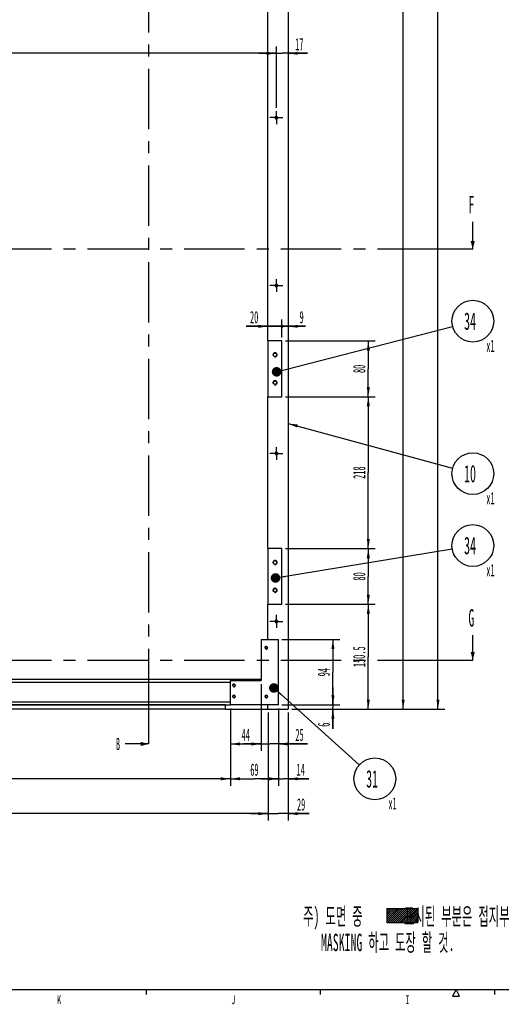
# Model space of a CAD drawing. Header units: millimetres. Extents: x 0 to 4195, y 0 to 2965.
# Tile 3 of 67: x 1473 to 2165, y 29 to 1442. Entities that reach past the tile are written whole.
import ezdxf

# ---------------------------------------------------------------- set-up
doc = ezdxf.new("R2010")
doc.units = ezdxf.units.MM
doc.header["$LTSCALE"] = 231.275
doc.linetypes.add('CENTER', pattern=[0.6, 0.375, -0.075, 0.075, -0.075])
doc.layers.get('0').update_dxf_attribs({"linetype": 'CONTINUOUS'})
for name, color, linetype in [('02___PRT_ALL_AXES', 7, 'CONTINUOUS'), ('3_DATUM_AXES', 7, 'CONTINUOUS'), ('7_ALL_FEATURES', 7, 'CONTINUOUS'), ('ALL_CHAMFER', 7, 'CONTINUOUS'), ('ALL_ROUND', 7, 'CONTINUOUS'), ('DEFAULT_1', 7, 'CENTER')]:
    doc.layers.add(name, color=color, linetype=linetype)
doc.styles.get("Standard").update_dxf_attribs({"font": 'txt', "width": 0.5})
doc.styles.add('TEXTSTYLE_2', font='txt', dxfattribs={"width": 0.6})
doc.dimstyles.new('DIMSTYLE_1', dxfattribs={"dimtxt": 17.5, "dimasz": 13.8, "dimexe": 2, "dimexo": 1, "dimgap": 0.875, "dimtad": 1, "dimdec": 3, "dimdsep": 46, "dimtxsty": 'Standard', "dimblk": '_FILLED', "dimblk1": '_FILLED', "dimblk2": '_FILLED', "dimcen": 0.09, "dimadec": 3, "dimazin": 2, "dimtp": 0.2, "dimtm": 0.2, "dimtfac": 1, "dimtdec": 3, "dimtofl": 0, "dimtmove": 0, "dimatfit": 3, "dimldrblk": '_FILLED', "dimfxl": 0, "dimtolj": 1, "dimarcsym": 0})
doc.dimstyles.new('DIMSTYLE_10', dxfattribs={"dimtxt": 17.5, "dimasz": 13.8, "dimexe": 2, "dimexo": 1, "dimgap": 0.875, "dimtad": 1, "dimdec": 3, "dimdsep": 46, "dimtxsty": 'Standard', "dimblk": '_FILLED', "dimblk1": '_FILLED', "dimblk2": '_FILLED', "dimcen": 0.09, "dimadec": 3, "dimazin": 2, "dimtp": 2, "dimtm": 2, "dimtfac": 1, "dimtdec": 3, "dimtofl": 0, "dimtmove": 0, "dimatfit": 3, "dimldrblk": '_FILLED', "dimfxl": 0, "dimtolj": 1, "dimarcsym": 0})
doc.dimstyles.new('DIMSTYLE_2', dxfattribs={"dimtxt": 17.5, "dimasz": 13.8, "dimexe": 2, "dimexo": 1, "dimgap": 0.875, "dimtad": 1, "dimdec": 3, "dimdsep": 46, "dimtxsty": 'Standard', "dimblk": '_FILLED', "dimblk1": '_FILLED', "dimblk2": '_FILLED', "dimcen": 0.09, "dimadec": 3, "dimazin": 2, "dimtp": 0.3, "dimtm": 0.3, "dimtfac": 1, "dimtdec": 3, "dimtofl": 0, "dimtmove": 0, "dimatfit": 3, "dimldrblk": '_FILLED', "dimfxl": 0, "dimtolj": 1, "dimarcsym": 0})
doc.dimstyles.new('DIMSTYLE_3', dxfattribs={"dimtxt": 17.5, "dimasz": 13.8, "dimexe": 2, "dimexo": 1, "dimgap": 0.875, "dimtad": 1, "dimdec": 3, "dimdsep": 46, "dimtxsty": 'Standard', "dimblk": '_FILLED', "dimblk1": '_FILLED', "dimblk2": '_FILLED', "dimcen": 0.09, "dimadec": 3, "dimazin": 2, "dimtp": 0.8, "dimtm": 0.8, "dimtfac": 1, "dimtdec": 3, "dimtofl": 0, "dimtmove": 0, "dimatfit": 3, "dimldrblk": '_FILLED', "dimfxl": 0, "dimtolj": 1, "dimarcsym": 0})
doc.dimstyles.new('DIMSTYLE_4', dxfattribs={"dimtxt": 17.5, "dimasz": 13.8, "dimexe": 2, "dimexo": 1, "dimgap": 0.875, "dimtad": 1, "dimdec": 3, "dimdsep": 46, "dimtxsty": 'Standard', "dimblk": '_FILLED', "dimblk1": '_FILLED', "dimblk2": '_FILLED', "dimcen": 0.09, "dimadec": 3, "dimazin": 2, "dimtp": 0.5, "dimtm": 0.5, "dimtfac": 1, "dimtdec": 3, "dimtofl": 0, "dimtmove": 0, "dimatfit": 3, "dimldrblk": '_FILLED', "dimfxl": 0, "dimtolj": 1, "dimarcsym": 0})
doc.dimstyles.new('DIMSTYLE_6', dxfattribs={"dimtxt": 17.5, "dimasz": 13.8, "dimexe": 2, "dimexo": 1, "dimgap": 0.875, "dimtad": 1, "dimdec": 3, "dimdsep": 46, "dimtxsty": 'Standard', "dimblk": '_FILLED', "dimblk1": '_FILLED', "dimblk2": '_FILLED', "dimcen": 0.09, "dimadec": 3, "dimazin": 2, "dimtp": 0.1, "dimtm": 0.1, "dimtfac": 1, "dimtdec": 3, "dimtofl": 0, "dimtmove": 0, "dimatfit": 3, "dimldrblk": '_FILLED', "dimfxl": 0, "dimtolj": 1, "dimarcsym": 0})
doc.dimstyles.get("Standard").update_dxf_attribs({"dimtxt": 17.5, "dimasz": 13.8, "dimexe": 2, "dimexo": 1, "dimtad": 1, "dimdec": 3, "dimdsep": 46, "dimtxsty": 'Standard', "dimblk": '_FILLED', "dimblk1": '_FILLED', "dimblk2": '_FILLED', "dimcen": 0.09, "dimadec": 3, "dimazin": 2, "dimtol": 1, "dimtp": 0.001, "dimtm": 0.001, "dimtfac": 1, "dimtdec": 3, "dimtofl": 0, "dimtmove": 0, "dimatfit": 3, "dimldrblk": '_FILLED', "dimfxl": 0, "dimtolj": 1, "dimarcsym": 0})

# ---------------------------------------------------------------- blocks, each defined once
blk = doc.blocks.new('_FILLED')
at = {"color": 0, "linetype": 'ByBlock'}
blk.add_solid([(0, 0), (-1, 0.16), (-1, -0.16)], dxfattribs=at)
blk = doc.blocks.new('*D6')
at = {"color": 2, "linetype": 'Continuous'}
for p, q in [((1041.9, 453.2), (1041.9, 342.2)), ((1775.9, 453.2), (1775.9, 342.2)), ((1041.9, 352.2), (1408.9, 352.2)), ((1775.9, 352.2), (1408.9, 352.2))]:
    blk.add_line(p, q, dxfattribs=at)
at = {"color": 2, "linetype": 'Continuous', "xscale": 13.8, "yscale": 13.8, "zscale": 13.8, "rotation": 180}
blk.add_blockref('_FILLED', (1041.9, 352.2), dxfattribs=at)
at = {"color": 2, "linetype": 'Continuous', "xscale": 13.8, "yscale": 13.8, "zscale": 13.8}
blk.add_blockref('_FILLED', (1775.9, 352.2), dxfattribs=at)
at = {"color": 2, "linetype": 'Continuous', "insert": (1408.9, 374.1), "char_height": 17.5, "width": 26.25, "attachment_point": 2, "line_spacing_factor": 0.9}
blk.add_mtext('734', dxfattribs=at)
blk = doc.blocks.new('*D7')
at = {"color": 2, "linetype": 'Continuous'}
for p, q in [((1775.9, 453.2), (1775.9, 342.2)), ((1844.9, 453.2), (1844.9, 342.2)), ((1775.9, 352.2), (1810.4, 352.2)), ((1844.9, 352.2), (1810.4, 352.2))]:
    blk.add_line(p, q, dxfattribs=at)
at = {"color": 2, "linetype": 'Continuous', "xscale": 13.8, "yscale": 13.8, "zscale": 13.8, "rotation": 180}
blk.add_blockref('_FILLED', (1775.9, 352.2), dxfattribs=at)
at = {"color": 2, "linetype": 'Continuous', "xscale": 13.8, "yscale": 13.8, "zscale": 13.8}
blk.add_blockref('_FILLED', (1844.9, 352.2), dxfattribs=at)
at = {"color": 2, "linetype": 'Continuous', "insert": (1810.4, 374.1), "char_height": 17.5, "width": 17.5, "attachment_point": 2, "line_spacing_factor": 0.9}
blk.add_mtext('69', dxfattribs=at)
blk = doc.blocks.new('*D8')
at = {"color": 2, "linetype": 'Continuous'}
for p, q in [((1844.9, 453.2), (1844.9, 342.2)), ((1858.9, 447.2), (1858.9, 342.2)), ((1844.9, 352.2), (1819.9, 352.2)), ((1819.9, 352.2), (1851.9, 352.2)), ((1888.4, 352.2), (1851.9, 352.2)), ((1858.9, 352.2), (1888.4, 352.2))]:
    blk.add_line(p, q, dxfattribs=at)
at = {"color": 2, "linetype": 'Continuous', "xscale": 13.8, "yscale": 13.8, "zscale": 13.8}
blk.add_blockref('_FILLED', (1844.9, 352.2), dxfattribs=at)
at = {"color": 2, "linetype": 'Continuous', "xscale": 13.8, "yscale": 13.8, "zscale": 13.8, "rotation": 180}
blk.add_blockref('_FILLED', (1858.9, 352.2), dxfattribs=at)
at = {"color": 2, "linetype": 'Continuous', "insert": (1870.9, 374.1), "char_height": 17.5, "width": 17.5, "attachment_point": 1, "line_spacing_factor": 0.9}
blk.add_mtext('14', dxfattribs=at)
blk = doc.blocks.new('*D23')
at = {"color": 2, "linetype": 'Continuous'}
for p, q in [((1854.9, 602.7), (1983.9, 602.7)), ((1973.9, 602.7), (1973.9, 527.5)), ((1973.9, 452.2), (1973.9, 527.5)), ((1863.9, 452.2), (1983.9, 452.2))]:
    blk.add_line(p, q, dxfattribs=at)
at = {"color": 2, "linetype": 'Continuous', "xscale": 13.8, "yscale": 13.8, "zscale": 13.8}
for p, rotation in [((1973.9, 602.7), 90), ((1973.9, 452.2), 270)]:
    blk.add_blockref('_FILLED', p, dxfattribs=dict(at, rotation=rotation))
at = {"color": 2, "linetype": 'Continuous', "insert": (1952, 527.5), "char_height": 17.5, "width": 43.75, "attachment_point": 2, "rotation": 90, "line_spacing_factor": 0.9}
blk.add_mtext('150.5', dxfattribs=at)
blk = doc.blocks.new('*D24')
at = {"color": 2, "linetype": 'Continuous'}
for p, q in [((1854.9, 682.7), (1983.9, 682.7)), ((1973.9, 682.7), (1973.9, 642.7)), ((1973.9, 602.7), (1973.9, 642.7)), ((1854.9, 602.7), (1983.9, 602.7))]:
    blk.add_line(p, q, dxfattribs=at)
at = {"color": 2, "linetype": 'Continuous', "xscale": 13.8, "yscale": 13.8, "zscale": 13.8}
for p, rotation in [((1973.9, 682.7), 90), ((1973.9, 602.7), 270)]:
    blk.add_blockref('_FILLED', p, dxfattribs=dict(at, rotation=rotation))
at = {"color": 2, "linetype": 'Continuous', "insert": (1952, 642.7), "char_height": 17.5, "width": 17.5, "attachment_point": 2, "rotation": 90, "line_spacing_factor": 0.9}
blk.add_mtext('80', dxfattribs=at)
blk = doc.blocks.new('*D25')
at = {"color": 2, "linetype": 'Continuous'}
for p, q in [((1854.9, 900.7), (1983.9, 900.7)), ((1973.9, 900.7), (1973.9, 791.7)), ((1973.9, 682.7), (1973.9, 791.7)), ((1854.9, 682.7), (1983.9, 682.7))]:
    blk.add_line(p, q, dxfattribs=at)
at = {"color": 2, "linetype": 'Continuous', "xscale": 13.8, "yscale": 13.8, "zscale": 13.8}
for p, rotation in [((1973.9, 900.7), 90), ((1973.9, 682.7), 270)]:
    blk.add_blockref('_FILLED', p, dxfattribs=dict(at, rotation=rotation))
at = {"color": 2, "linetype": 'Continuous', "insert": (1952, 791.7), "char_height": 17.5, "width": 26.25, "attachment_point": 2, "rotation": 90, "line_spacing_factor": 0.9}
blk.add_mtext('218', dxfattribs=at)
blk = doc.blocks.new('*D26')
at = {"color": 2, "linetype": 'Continuous'}
for p, q in [((1854.9, 980.7), (1983.9, 980.7)), ((1973.9, 980.7), (1973.9, 940.7)), ((1973.9, 900.7), (1973.9, 940.7)), ((1854.9, 900.7), (1983.9, 900.7))]:
    blk.add_line(p, q, dxfattribs=at)
at = {"color": 2, "linetype": 'Continuous', "xscale": 13.8, "yscale": 13.8, "zscale": 13.8}
for p, rotation in [((1973.9, 980.7), 90), ((1973.9, 900.7), 270)]:
    blk.add_blockref('_FILLED', p, dxfattribs=dict(at, rotation=rotation))
at = {"color": 2, "linetype": 'Continuous', "insert": (1952, 940.7), "char_height": 17.5, "width": 17.5, "attachment_point": 2, "rotation": 90, "line_spacing_factor": 0.9}
blk.add_mtext('80', dxfattribs=at)
blk = doc.blocks.new('_DOT')
at = {"color": 0, "linetype": 'ByBlock'}
blk.add_line((-0.16, 0), (-1, 0), dxfattribs=at)
at = {"color": 0, "linetype": 'ByBlock', "const_width": 0.163}
blk.add_lwpolyline([(-0.08, 0, 1), (0.08, 0, 1)], format="xyb", close=True, dxfattribs=at)
blk = doc.blocks.new('*D27')
at = {"color": 2, "linetype": 'Continuous'}
for p, q in [((1849.9, 985.7), (1849.9, 1011.7)), ((1829.9, 1001.7), (1798.5, 1001.7)), ((1798.5, 1001.7), (1839.9, 1001.7)), ((1874.9, 1001.7), (1839.9, 1001.7)), ((1849.9, 1001.7), (1874.9, 1001.7))]:
    blk.add_line(p, q, dxfattribs=at)
at = {"color": 2, "linetype": 'Continuous', "xscale": 13.8, "yscale": 13.8, "zscale": 13.8}
blk.add_blockref('_FILLED', (1829.9, 1001.7), dxfattribs=at)
at = {"color": 2, "linetype": 'Continuous', "xscale": 13.8, "yscale": 13.8, "zscale": 13.8, "rotation": 180}
blk.add_blockref('_DOT', (1849.9, 1001.7), dxfattribs=at)
at = {"color": 2, "linetype": 'Continuous', "insert": (1816, 1023.6), "char_height": 17.5, "width": 17.5, "attachment_point": 3, "line_spacing_factor": 0.9}
blk.add_mtext('20', dxfattribs=at)
blk = doc.blocks.new('*D28')
at = {"color": 2, "linetype": 'Continuous'}
for p, q in [((1849.9, 985.7), (1849.9, 1011.7)), ((1849.9, 1001.7), (1824.9, 1001.7)), ((1824.9, 1001.7), (1854.4, 1001.7)), ((1883.9, 1001.7), (1854.4, 1001.7)), ((1858.9, 1001.7), (1883.9, 1001.7))]:
    blk.add_line(p, q, dxfattribs=at)
at = {"color": 2, "linetype": 'Continuous', "xscale": 13.8, "yscale": 13.8, "zscale": 13.8}
blk.add_blockref('_DOT', (1849.9, 1001.7), dxfattribs=at)
at = {"color": 2, "linetype": 'Continuous', "xscale": 13.8, "yscale": 13.8, "zscale": 13.8, "rotation": 180}
blk.add_blockref('_FILLED', (1858.9, 1001.7), dxfattribs=at)
at = {"color": 2, "linetype": 'Continuous', "insert": (1875.2, 1023.6), "char_height": 17.5, "width": 8.75, "attachment_point": 1, "line_spacing_factor": 0.9}
blk.add_mtext('9', dxfattribs=at)
blk = doc.blocks.new('*D36')
at = {"color": 2, "linetype": 'Continuous'}
for p, q in [((975.9, 1315.4), (975.9, 1403.6)), ((1841.9, 1315.4), (1841.9, 1403.6)), ((975.9, 1393.6), (1408.9, 1393.6)), ((1841.9, 1393.6), (1408.9, 1393.6))]:
    blk.add_line(p, q, dxfattribs=at)
at = {"color": 2, "linetype": 'Continuous', "xscale": 13.8, "yscale": 13.8, "zscale": 13.8, "rotation": 180}
blk.add_blockref('_FILLED', (975.9, 1393.6), dxfattribs=at)
at = {"color": 2, "linetype": 'Continuous', "xscale": 13.8, "yscale": 13.8, "zscale": 13.8}
blk.add_blockref('_FILLED', (1841.9, 1393.6), dxfattribs=at)
at = {"color": 2, "linetype": 'Continuous', "insert": (1408.9, 1415.4), "char_height": 17.5, "width": 26.25, "attachment_point": 2, "line_spacing_factor": 0.9}
blk.add_mtext('866', dxfattribs=at)
blk = doc.blocks.new('*D37')
at = {"color": 2, "linetype": 'Continuous'}
for p, q in [((1841.9, 1315.4), (1841.9, 1403.6)), ((1841.9, 1393.6), (1816.9, 1393.6)), ((1816.9, 1393.6), (1850.4, 1393.6)), ((1886.4, 1393.6), (1850.4, 1393.6)), ((1858.9, 1393.6), (1886.4, 1393.6))]:
    blk.add_line(p, q, dxfattribs=at)
at = {"color": 2, "linetype": 'Continuous', "xscale": 13.8, "yscale": 13.8, "zscale": 13.8}
blk.add_blockref('_FILLED', (1841.9, 1393.6), dxfattribs=at)
at = {"color": 2, "linetype": 'Continuous', "xscale": 13.8, "yscale": 13.8, "zscale": 13.8, "rotation": 180}
blk.add_blockref('_FILLED', (1858.9, 1393.6), dxfattribs=at)
at = {"color": 2, "linetype": 'Continuous', "insert": (1868.9, 1415.4), "char_height": 17.5, "width": 17.5, "attachment_point": 1, "line_spacing_factor": 0.9}
blk.add_mtext('17', dxfattribs=at)
blk = doc.blocks.new('*D39')
at = {"color": 2, "linetype": 'Continuous'}
for p, q in [((1849.9, 552.2), (1933.1, 552.2)), ((1923.1, 552.2), (1923.1, 505.2)), ((1923.1, 458.2), (1923.1, 505.2)), ((1849.9, 458.2), (1933.1, 458.2))]:
    blk.add_line(p, q, dxfattribs=at)
at = {"color": 2, "linetype": 'Continuous', "xscale": 13.8, "yscale": 13.8, "zscale": 13.8}
for p, rotation in [((1923.1, 552.2), 90), ((1923.1, 458.2), 270)]:
    blk.add_blockref('_FILLED', p, dxfattribs=dict(at, rotation=rotation))
at = {"color": 2, "linetype": 'Continuous', "insert": (1901.2, 505.2), "char_height": 17.5, "width": 17.5, "attachment_point": 2, "rotation": 90, "line_spacing_factor": 0.9}
blk.add_mtext('94', dxfattribs=at)
blk = doc.blocks.new('*D44')
at = {"color": 2, "linetype": 'Continuous'}
for p, q in [((1819.9, 488.2), (1819.9, 392.2)), ((1775.9, 453.2), (1775.9, 392.2)), ((1775.9, 402.2), (1797.9, 402.2)), ((1819.9, 402.2), (1797.9, 402.2))]:
    blk.add_line(p, q, dxfattribs=at)
at = {"color": 2, "linetype": 'Continuous', "xscale": 13.8, "yscale": 13.8, "zscale": 13.8, "rotation": 180}
blk.add_blockref('_FILLED', (1775.9, 402.2), dxfattribs=at)
at = {"color": 2, "linetype": 'Continuous', "xscale": 13.8, "yscale": 13.8, "zscale": 13.8}
blk.add_blockref('_FILLED', (1819.9, 402.2), dxfattribs=at)
at = {"color": 2, "linetype": 'Continuous', "insert": (1797.9, 424.1), "char_height": 17.5, "width": 17.5, "attachment_point": 2, "line_spacing_factor": 0.9}
blk.add_mtext('44', dxfattribs=at)
blk = doc.blocks.new('*D45')
at = {"color": 2, "linetype": 'Continuous'}
for p, q in [((1819.9, 488.2), (1819.9, 392.2)), ((1844.9, 453.2), (1844.9, 392.2)), ((1819.9, 402.2), (1794.9, 402.2)), ((1794.9, 402.2), (1832.4, 402.2)), ((1886.7, 402.2), (1832.4, 402.2)), ((1844.9, 402.2), (1886.7, 402.2))]:
    blk.add_line(p, q, dxfattribs=at)
at = {"color": 2, "linetype": 'Continuous', "xscale": 13.8, "yscale": 13.8, "zscale": 13.8}
blk.add_blockref('_FILLED', (1819.9, 402.2), dxfattribs=at)
at = {"color": 2, "linetype": 'Continuous', "xscale": 13.8, "yscale": 13.8, "zscale": 13.8, "rotation": 180}
blk.add_blockref('_FILLED', (1844.9, 402.2), dxfattribs=at)
at = {"color": 2, "linetype": 'Continuous', "insert": (1869.2, 424.1), "char_height": 17.5, "width": 17.5, "attachment_point": 1, "line_spacing_factor": 0.9}
blk.add_mtext('25', dxfattribs=at)
blk = doc.blocks.new('*D77')
at = {"color": 2, "linetype": 'Continuous'}
for p, q in [((1923.1, 458.2), (1923.1, 483.2)), ((1923.1, 483.2), (1923.1, 455.2)), ((1852.6, 458.2), (1933.1, 458.2)), ((1923.1, 424.1), (1923.1, 455.2)), ((1863.9, 452.2), (1933.1, 452.2)), ((1923.1, 452.2), (1923.1, 424.1))]:
    blk.add_line(p, q, dxfattribs=at)
at = {"color": 2, "linetype": 'Continuous', "xscale": 13.8, "yscale": 13.8, "zscale": 13.8}
for p, rotation in [((1923.1, 458.2), 270), ((1923.1, 452.2), 90)]:
    blk.add_blockref('_FILLED', p, dxfattribs=dict(at, rotation=rotation))
at = {"color": 2, "linetype": 'Continuous', "insert": (1901.2, 432.9), "char_height": 17.5, "width": 8.75, "attachment_point": 3, "rotation": 90, "line_spacing_factor": 0.9}
blk.add_mtext('6', dxfattribs=at)
blk = doc.blocks.new('*D79')
at = {"color": 2, "linetype": 'Continuous'}
for p, q in [((1724.4, 2489.2), (2033.9, 2489.2)), ((2023.9, 2489.2), (2023.9, 1470.7)), ((2023.9, 452.2), (2023.9, 1470.7)), ((1863.9, 452.2), (2033.9, 452.2))]:
    blk.add_line(p, q, dxfattribs=at)
at = {"color": 2, "linetype": 'Continuous', "xscale": 13.8, "yscale": 13.8, "zscale": 13.8}
for p, rotation in [((2023.9, 2489.2), 90), ((2023.9, 452.2), 270)]:
    blk.add_blockref('_FILLED', p, dxfattribs=dict(at, rotation=rotation))
at = {"color": 2, "linetype": 'Continuous', "insert": (2002, 1482.2), "char_height": 17.5, "width": 35, "attachment_point": 2, "rotation": 90, "line_spacing_factor": 0.9}
blk.add_mtext('2037', dxfattribs=at)
blk = doc.blocks.new('*D80')
at = {"color": 2, "linetype": 'Continuous'}
for p, q in [((1863.9, 2514.2), (2083.9, 2514.2)), ((2073.9, 2514.2), (2073.9, 1483.2)), ((2073.9, 452.2), (2073.9, 1483.2)), ((1863.9, 452.2), (2083.9, 452.2))]:
    blk.add_line(p, q, dxfattribs=at)
at = {"color": 2, "linetype": 'Continuous', "xscale": 13.8, "yscale": 13.8, "zscale": 13.8}
for p, rotation in [((2073.9, 2514.2), 90), ((2073.9, 452.2), 270)]:
    blk.add_blockref('_FILLED', p, dxfattribs=dict(at, rotation=rotation))
at = {"color": 2, "linetype": 'Continuous', "insert": (2052, 1483.2), "char_height": 17.5, "width": 35, "attachment_point": 2, "rotation": 90, "line_spacing_factor": 0.9}
blk.add_mtext('2062', dxfattribs=at)
blk = doc.blocks.new('*D82')
at = {"color": 2, "linetype": 'Continuous'}
for p, q in [((987.9, 447.2), (987.9, 292.2)), ((1829.9, 447.2), (1829.9, 292.2)), ((987.9, 302.2), (1408.9, 302.2)), ((1829.9, 302.2), (1408.9, 302.2))]:
    blk.add_line(p, q, dxfattribs=at)
at = {"color": 2, "linetype": 'Continuous', "xscale": 13.8, "yscale": 13.8, "zscale": 13.8, "rotation": 180}
blk.add_blockref('_FILLED', (987.9, 302.2), dxfattribs=at)
at = {"color": 2, "linetype": 'Continuous', "xscale": 13.8, "yscale": 13.8, "zscale": 13.8}
blk.add_blockref('_FILLED', (1829.9, 302.2), dxfattribs=at)
at = {"color": 2, "linetype": 'Continuous', "insert": (1408.9, 324.1), "char_height": 17.5, "width": 26.25, "attachment_point": 2, "line_spacing_factor": 0.9}
blk.add_mtext('842', dxfattribs=at)
blk = doc.blocks.new('*D83')
at = {"color": 2, "linetype": 'Continuous'}
for p, q in [((1829.9, 447.2), (1829.9, 292.2)), ((1858.9, 447.2), (1858.9, 292.2)), ((1829.9, 302.2), (1804.9, 302.2)), ((1804.9, 302.2), (1844.4, 302.2)), ((1889, 302.2), (1844.4, 302.2)), ((1858.9, 302.2), (1889, 302.2))]:
    blk.add_line(p, q, dxfattribs=at)
at = {"color": 2, "linetype": 'Continuous', "xscale": 13.8, "yscale": 13.8, "zscale": 13.8}
blk.add_blockref('_FILLED', (1829.9, 302.2), dxfattribs=at)
at = {"color": 2, "linetype": 'Continuous', "xscale": 13.8, "yscale": 13.8, "zscale": 13.8, "rotation": 180}
blk.add_blockref('_FILLED', (1858.9, 302.2), dxfattribs=at)
at = {"color": 2, "linetype": 'Continuous', "insert": (1871.5, 324.1), "char_height": 17.5, "width": 17.5, "attachment_point": 1, "line_spacing_factor": 0.9}
blk.add_mtext('29', dxfattribs=at)
blk = doc.blocks.new('BOM BALLOON 2_BL5', base_point=(2127.3, 783.3))
at = {"color": 2, "linetype": 'Continuous'}
blk.add_circle((2123.9, 790.3), 30, dxfattribs=at)
at = {"color": 2, "linetype": 'Continuous', "width": 0.5}
for s, height, p in [('10', 25, (2111.4, 777.8)), ('x1', 17.5, (2143.3, 746.3))]:
    blk.add_text(s, height=height, dxfattribs=at).set_placement(p)
blk = doc.blocks.new('BOM BALLOON 186_BL10', base_point=(1986.8, 345.2))
at = {"color": 2, "linetype": 'Continuous'}
blk.add_circle((1983.3, 352.2), 30, dxfattribs=at)
at = {"color": 2, "linetype": 'Continuous', "width": 0.5}
for s, height, p in [('31', 25, (1970.8, 339.7)), ('x1', 17.5, (2002.8, 308.2))]:
    blk.add_text(s, height=height, dxfattribs=at).set_placement(p)
blk = doc.blocks.new('BOM BALLOON 187_BL11', base_point=(2127.3, 679.9))
at = {"color": 2, "linetype": 'Continuous'}
blk.add_circle((2123.9, 687), 30, dxfattribs=at)
at = {"color": 2, "linetype": 'Continuous', "width": 0.5}
for s, height, p in [('34', 25, (2111.4, 674.5)), ('x1', 17.5, (2143.3, 642.9))]:
    blk.add_text(s, height=height, dxfattribs=at).set_placement(p)
blk = doc.blocks.new('BOM BALLOON 188_BL12', base_point=(2127.3, 1002))
at = {"color": 2, "linetype": 'Continuous'}
blk.add_circle((2123.9, 1009.1), 30, dxfattribs=at)
at = {"color": 2, "linetype": 'Continuous', "width": 0.5}
for s, height, p in [('34', 25, (2111.4, 996.6)), ('x1', 17.5, (2143.3, 965))]:
    blk.add_text(s, height=height, dxfattribs=at).set_placement(p)
blk = doc.blocks.new('XSEC_FILLED')
at = {"color": 0, "linetype": 'ByBlock'}
blk.add_solid([(0, 0), (-1, 0.25), (-1, -0.25)], dxfattribs=at)

msp = doc.modelspace()

# ---------------------------------------------------------------- hatches: boundary and pattern name
at = {"linetype": 'Continuous'}
h = msp.add_hatch(dxfattribs=at)
h.set_pattern_fill('2', color=2, scale=2, angle=45, style=0, pattern_type=0)
h.set_pattern_definition([(45, (0, 0), (-1.4142136, 1.4142136), [])])
edge = h.paths.add_edge_path()
edge.add_line((2045.2127, 166.2621), (2045.2127, 146.0353))
edge.add_line((2000.3815, 166.2621), (2045.2127, 166.2621))
edge.add_line((2000.3815, 166.2621), (2000.3815, 146.0353))
edge.add_line((2000.3815, 146.0353), (2045.2127, 146.0353))

# ---------------------------------------------------------------- linework, layer by layer
at = {"color": 7, "linetype": 'Continuous'}
for p, q in [((1829.8655, 980.7359), (1829.8655, 2514.2359)), ((1829.8655, 682.7359), (1829.8655, 900.7359)), ((1829.8655, 552.2359), (1829.8655, 602.7359)), ((997.8655, 495.2359), (1819.8655, 495.2359)), ((1041.8655, 490.7359), (1775.8655, 490.7359)), ((1041.8655, 462.7359), (1775.8655, 462.7359)), ((1768.8655, 458.2359), (1048.8655, 458.2359)), ((1768.8655, 452.2359), (1768.8655, 458.2359)), ((1829.8655, 452.2359), (1829.8655, 458.2359)), ((1768.8655, 452.2359), (1048.8655, 452.2359)), ((2000.3815, 166.2621), (2045.2127, 166.2621)), ((2000.3815, 166.2621), (2000.3815, 146.0353)), ((2045.2127, 166.2621), (2045.2127, 146.0353)), ((2000.3815, 146.0353), (2045.2127, 146.0353)), ((125, 50), (4154.9999, 50))]:
    msp.add_line(p, q, dxfattribs=at)
at = {"color": 2, "linetype": 'Continuous'}
for p, q in [((1655, 50), (1655, 42.5)), ((1905, 50), (1905, 42.5)), ((2100, 50), (2095, 40)), ((2105, 40), (2100, 50)), ((2155, 50), (2155, 42.5)), ((2095, 40), (2105, 40))]:
    msp.add_line(p, q, dxfattribs=at)
for centre, radius in [((1841.8655, 1301.2359), 2), ((1841.8655, 1060.2359), 2), ((1839.8655, 960.7359), 3), ((1839.8655, 920.7359), 3), ((1841.8655, 819.2359), 2), ((1839.8655, 662.7359), 3), ((1839.8655, 622.7359), 3), ((1841.8655, 578.2359), 2), ((1827.3655, 540.2359), 2), ((1780.8655, 486.2359), 2), ((1780.8655, 470.2359), 2), ((1827.3655, 470.2359), 2)]:
    msp.add_arc(centre, radius, 255, 195, dxfattribs=at)
at = {"layer": '02___PRT_ALL_AXES', "color": 7, "linetype": 'Continuous'}
for centre, radius in [((1839.8655, 960.7359), 2.5), ((1839.8655, 920.7359), 2.5), ((1839.8655, 662.7359), 2.5), ((1839.8655, 622.7359), 2.5), ((1827.3655, 540.2359), 1.65), ((1780.8655, 486.2359), 1.65), ((1780.8655, 470.2359), 1.65), ((1827.3655, 470.2359), 1.65)]:
    msp.add_circle(centre, radius, dxfattribs=at)
at = {"layer": '3_DATUM_AXES', "color": 7, "linetype": 'CENTER'}
for p, q in [((1841.8655, 1301.2359), (1832.7155, 1301.2359)), ((1841.8655, 1301.2359), (1841.8655, 1310.3859)), ((1841.8655, 1301.2359), (1851.0155, 1301.2359)), ((1841.8655, 1301.2359), (1841.8655, 1292.0859)), ((1841.8655, 1060.2359), (1832.7155, 1060.2359)), ((1841.8655, 1060.2359), (1841.8655, 1069.3859)), ((1841.8655, 1060.2359), (1851.0155, 1060.2359)), ((1841.8655, 1060.2359), (1841.8655, 1051.0859)), ((1841.8655, 819.2359), (1841.8655, 828.3859)), ((1841.8655, 819.2359), (1832.7155, 819.2359)), ((1841.8655, 819.2359), (1851.0155, 819.2359)), ((1841.8655, 819.2359), (1841.8655, 810.0859)), ((1841.8655, 578.2359), (1841.8655, 587.3859)), ((1841.8655, 578.2359), (1832.7155, 578.2359)), ((1841.8655, 578.2359), (1851.0155, 578.2359)), ((1841.8655, 578.2359), (1841.8655, 569.0859))]:
    msp.add_line(p, q, dxfattribs=at)
at = {"layer": '3_DATUM_AXES', "color": 7, "linetype": 'Continuous'}
for centre in [(1841.8655, 1301.2359), (1841.8655, 1060.2359), (1841.8655, 819.2359), (1841.8655, 578.2359)]:
    msp.add_circle(centre, 1.65, dxfattribs=at)
at = {"layer": '7_ALL_FEATURES', "color": 7, "linetype": 'Continuous'}
for p, q in [((1849.8655, 980.7359), (1829.8655, 980.7359)), ((1829.8655, 980.7359), (1829.8655, 900.7359)), ((1849.8655, 900.7359), (1849.8655, 980.7359)), ((1829.8655, 900.7359), (1849.8655, 900.7359)), ((1849.8655, 682.7359), (1829.8655, 682.7359)), ((1829.8655, 682.7359), (1829.8655, 602.7359)), ((1849.8655, 602.7359), (1849.8655, 682.7359)), ((1829.8655, 602.7359), (1849.8655, 602.7359)), ((1819.8655, 552.2359), (1844.8655, 552.2359)), ((1819.8655, 552.2359), (1819.8655, 493.2359)), ((1844.8655, 458.2359), (1844.8655, 552.2359)), ((1775.8655, 493.2359), (1819.8655, 493.2359)), ((1775.8655, 458.2359), (1775.8655, 493.2359)), ((1844.8655, 458.2359), (1775.8655, 458.2359))]:
    msp.add_line(p, q, dxfattribs=at)
at = {"layer": 'ALL_CHAMFER', "color": 7, "linetype": 'Continuous'}
msp.add_line((1048.8655, 458.2359), (1768.8655, 458.2359), dxfattribs=at)
at = {"layer": 'ALL_ROUND', "color": 7, "linetype": 'Continuous'}
for p, q in [((1858.8655, 2514.2359), (1858.8655, 452.2359)), ((1768.8655, 458.2359), (1775.8655, 458.2359)), ((1768.8655, 452.2359), (1858.8655, 452.2359))]:
    msp.add_line(p, q, dxfattribs=at)
at = {"layer": 'DEFAULT_1', "color": 9, "linetype": 'CENTER'}
for p, q in [((1658.8655, 452.2359), (1658.8655, 2501.7359)), ((2073.8655, 1112.2359), (728.8655, 1112.2359)), ((2073.8655, 522.2359), (728.8655, 522.2359))]:
    msp.add_line(p, q, dxfattribs=at)
at = {"layer": 'DEFAULT_1', "color": 7, "linetype": 'CENTER'}
for p, q in [((2123.8655, 1112.2359), (2073.8655, 1112.2359)), ((2123.8655, 522.2359), (2073.8655, 522.2359)), ((1658.8655, 402.2359), (1658.8655, 452.2359))]:
    msp.add_line(p, q, dxfattribs=at)

# ---------------------------------------------------------------- block references
at = {"color": 2, "linetype": 'Continuous'}
for name, p in [('BOM BALLOON 188_BL12', (2127.3496, 1002.0409)), ('BOM BALLOON 2_BL5', (2127.3496, 783.3033)), ('BOM BALLOON 187_BL11', (2127.3496, 679.9451)), ('BOM BALLOON 186_BL10', (1986.7938, 345.1947))]:
    msp.add_blockref(name, p, dxfattribs=at)

# ---------------------------------------------------------------- texts
at = {"color": 7, "linetype": 'Continuous', "attachment_point": 1, "line_spacing_factor": 0.9}
for s, insert, char_height, width in [('F', (2117.6155, 1189.0175), 25, 12.5), ('G', (2117.6155, 595.7522), 25, 12.5), ('B', (1611.4822, 410.9859), 17.5, 8.75)]:
    msp.add_mtext(s, dxfattribs=dict(at, insert=insert, char_height=char_height, width=width))
at = {"color": 2, "linetype": 'Continuous', "insert": (1880.3621, 167.3692), "char_height": 25, "width": 395.833333, "attachment_point": 1, "line_spacing_factor": 0.9}
msp.add_mtext('주) 도면 중       표시된 부분은 접지부 이므로\\P   MASKING 하고 도장 할 것.', dxfattribs=at)
at = {"color": 2, "linetype": 'Continuous', "char_height": 12.5, "width": 7.5, "attachment_point": 2, "line_spacing_factor": 0.9, "style": 'TEXTSTYLE_2'}
for s, insert in [('K', (1529.9999, 41.25)), ('J', (1779.9999, 41.25)), ('I', (2029.9999, 41.25))]:
    msp.add_mtext(s, dxfattribs=dict(at, insert=insert))

# ---------------------------------------------------------------- dimensions: what is measured, and where the dimension line sits
at = {"color": 2, "linetype": 'Continuous'}
for base, p1, p2, angle, dimstyle, picture, middle in [((2073.8655, 2514.2359), (1862.8655, 452.2359), (1862.8655, 2514.2359), 90, 'DIMSTYLE_10', '*D80', (2073.8655, 1483.2359)), ((2023.8655, 452.2359), (1723.3655, 2489.2359), (1862.8655, 452.2359), 270, 'DIMSTYLE_10', '*D79', (2023.8655, 1482.1738)), ((1973.8655, 980.7359), (1853.8655, 900.7359), (1853.8655, 980.7359), 90, 'DIMSTYLE_2', '*D26', (1973.8655, 940.4625)), ((1973.8655, 900.7359), (1853.8655, 682.7359), (1853.8655, 900.7359), 90, 'DIMSTYLE_4', '*D25', (1973.8655, 792.0094)), ((1973.8655, 682.7359), (1853.8655, 602.7359), (1853.8655, 682.7359), 90, 'DIMSTYLE_2', '*D24', (1973.8655, 642.4625)), ((1973.8655, 452.2359), (1853.8655, 602.7359), (1862.8655, 452.2359), 270, 'DIMSTYLE_4', '*D23', (1973.8655, 528.8531)), ((1923.0636, 552.2359), (1848.8655, 458.2359), (1848.8655, 552.2359), 90, 'DIMSTYLE_2', '*D39', (1923.0636, 505.5093)), ((1923.0636, 452.2359), (1851.5655, 458.2359), (1862.8655, 452.2359), 270, 'DIMSTYLE_6', '*D77', (1923.0636, 428.4946))]:
    dim = msp.add_linear_dim(base=base, p1=p1, p2=p2, angle=angle, dimstyle=dimstyle, dxfattribs=at)
    dim.commit()
    dim.dimension.update_dxf_attribs({"geometry": picture, "text_midpoint": middle, "dimtype": 160})
for base, p1, p2, dimstyle, picture, middle in [((1841.8655, 1393.5682), (975.8655, 1314.3859), (1841.8655, 1314.3859), 'DIMSTYLE_3', '*D36', (1408.592, 1393.5682)), ((1858.8655, 1393.5682), (1841.8655, 1314.3859), (1858.8655, 452.2359), 'DIMSTYLE_1', '*D37', (1878.7902, 1393.5682)), ((1819.8655, 402.2359), (1775.8655, 454.2359), (1819.8655, 489.2359), 'DIMSTYLE_2', '*D44', (1798.1389, 402.2359)), ((1844.8655, 402.2359), (1819.8655, 489.2359), (1844.8655, 454.2359), 'DIMSTYLE_1', '*D45', (1878.2697, 402.2359)), ((1775.8655, 352.2359), (1041.8655, 454.2359), (1775.8655, 454.2359), 'DIMSTYLE_3', '*D6', (1409.1389, 352.2359)), ((1844.8655, 352.2359), (1775.8655, 454.2359), (1844.8655, 454.2359), 'DIMSTYLE_2', '*D7', (1810.3654, 352.2359)), ((1858.8655, 352.2359), (1844.8655, 454.2359), (1858.8655, 448.2359), 'DIMSTYLE_1', '*D8', (1881.0064, 352.2359)), ((1829.8655, 302.2359), (987.8655, 448.2359), (1829.8655, 448.2359), 'DIMSTYLE_3', '*D82', (1408.592, 302.2359)), ((1858.8655, 302.2359), (1829.8655, 448.2359), (1858.8655, 448.2359), 'DIMSTYLE_1', '*D83', (1880.2363, 302.2359))]:
    dim = msp.add_linear_dim(base=base, p1=p1, p2=p2, dimstyle=dimstyle, dxfattribs=at)
    dim.commit()
    dim.dimension.update_dxf_attribs({"geometry": picture, "text_midpoint": middle, "dimtype": 160})
for base, p1, p2, override, picture, middle in [((1849.8655, 1001.7476), (1829.8655, 452.2359), (1849.8655, 984.7359), {"dimblk2": 'DOT', "dimsah": 1}, '*D27', (1807.2416, 1001.7476)), ((1858.8655, 1001.7476), (1849.8655, 984.7359), (1858.8655, 452.2359), {"dimblk1": 'DOT', "dimsah": 1}, '*D28', (1879.5472, 1001.7476))]:
    dim = msp.add_linear_dim(base=base, p1=p1, p2=p2, dimstyle='DIMSTYLE_1', override=override, dxfattribs=at)
    dim.commit()
    dim.dimension.update_dxf_attribs({"geometry": picture, "text_midpoint": middle, "dimtype": 160})

# ---------------------------------------------------------------- leaders
at = {"color": 7, "linetype": 'Continuous'}
for points in [[(2123.8655, 1112.2359), (2123.8655, 1151.5175)], [(2123.8655, 522.2359), (2123.8655, 558.2522)], [(1658.8655, 402.2359), (1624.6072, 402.2359)]]:
    msp.add_leader(points, dimstyle='Standard', override={"dimasz": 12, "dimtad": 0, "dimldrblk": 'XSEC_FILLED'}, dxfattribs=at)
at = {"color": 2, "linetype": 'Continuous'}
for points, override in [([(1842.2452, 936.4065), (2094.8171, 1001.5859)], {"dimtad": 0, "dimldrblk": 'DOT'}), ([(1858.8655, 862.2304), (2094.9119, 798.1987)], {"dimtad": 0}), ([(1840.6981, 640.4896), (2094.2619, 682.1254)], {"dimtad": 0, "dimldrblk": 'DOT'}), ([(1838.2445, 482.5774), (1960.9942, 372.2864)], {"dimtad": 0, "dimldrblk": 'DOT'})]:
    msp.add_leader(points, dimstyle='Standard', override=override, dxfattribs=at)

doc.saveas('drawing.dxf')
